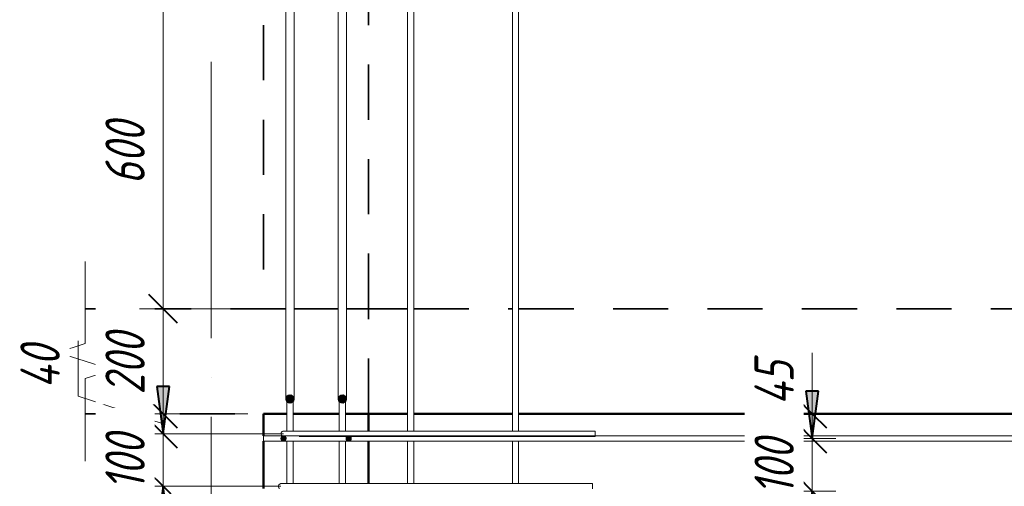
# Model space of a CAD drawing. Header units: millimetres. Extents: x -17509 to 45024, y 2611 to 9111.
# Tile 47 of 93: x 17527 to 19403, y 6762 to 7650. Entities that reach past the tile are written whole.
import ezdxf

# ---------------------------------------------------------------- set-up
doc = ezdxf.new("R2010")
doc.units = ezdxf.units.MM
doc.linetypes.add('01 Штриховая _4 мм_', pattern=[180, 105, -75])
doc.linetypes.add('ADSK_Линия сетки', pattern=[750, 600, -75, 0, -75])
for name, color, linetype, lineweight in [('A-____-____-DIMS', 211, 'Continuous', 9), ('A-____-____-DIMS-30', 211, 'Continuous', 9), ('A-____-NOTE-TEXT', 131, 'Continuous', 20), ('A-DETL-GENF-OTLN', 92, 'Continuous', 20), ('A-FLOR-____-MCUT', 192, 'Continuous', 50), ('A-FLOR-____-OTLN', 192, 'Continuous', 20), ('A-WALL-____-MCUT', 113, 'Continuous', 50), ('A-WALL-____-OTLN', 113, 'Continuous', 20), ('S-GRID-____-OTLN', 1, 'Continuous', 9), ('S-RBAR-____-MCUT', 171, 'Continuous', 20), ('S-RBAR-____-OTLN', 171, 'Continuous', 100)]:
    doc.layers.add(name, color=color, linetype=linetype, lineweight=lineweight)
doc.styles.add('GOST Common_I_1', font='GOST Common Italic.ttf', dxfattribs={"width": 0.8, "height": 75})
doc.dimstyles.new('ADSK_Для_арматуры_Основной_2_5_мм_шаг_кол-во_Стрелки_точный', dxfattribs={"dimscale": 304.8, "dimtxt": 0.247469, "dimasz": 0.295276, "dimexe": 0.147638, "dimexo": 0.000484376, "dimgap": 0.03937, "dimtad": 1, "dimdec": 0, "dimlfac": 304.8, "dimdsep": 46, "dimtxsty": 'GOST Common_I_1', "dimsah": 1, "dimcen": 0.09, "dimdle": 0.147638, "dimazin": 0, "dimtfac": 1, "dimtdec": 4, "dimtix": 1, "dimtmove": 0, "dimatfit": 3, "dimfxl": 1, "dimtvp": 1, "dimtfill": 1, "dimtolj": 1, "dimtzin": 0, "dimarcsym": 2})
doc.dimstyles.new('ADSK_Округление_5мм__Узкий_', dxfattribs={"dimscale": 304.8, "dimtxt": 0.247469, "dimasz": 0.177165, "dimexe": 0.147638, "dimexo": 0.000322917, "dimgap": 0.03937, "dimtad": 1, "dimdec": 0, "dimlfac": 304.8, "dimrnd": 5, "dimdsep": 46, "dimtxsty": 'GOST Common_I_1', "dimblk1": 'OBLIQUE', "dimblk2": 'OBLIQUE', "dimsah": 1, "dimcen": 0.09, "dimdle": 0.147638, "dimazin": 0, "dimtfac": 1, "dimtdec": 4, "dimtix": 1, "dimtmove": 0, "dimatfit": 3, "dimfxl": 1, "dimtvp": 1, "dimtfill": 1, "dimtolj": 1, "dimtzin": 0, "dimlwd": 20, "dimlwe": 20, "dimarcsym": 2})
doc.dimstyles.new('ADSK_Округление_5мм__Узкий__1', dxfattribs={"dimscale": 304.8, "dimtxt": 0.247469, "dimasz": 0.177165, "dimexe": 0.147638, "dimexo": 0.000322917, "dimgap": 0.03937, "dimtad": 1, "dimdec": 0, "dimlfac": 304.8, "dimrnd": 5, "dimdsep": 46, "dimtxsty": 'GOST Common_I_1', "dimblk1": 'OBLIQUE', "dimblk2": 'OBLIQUE', "dimsah": 1, "dimcen": 0.09, "dimdle": 0.147638, "dimazin": 0, "dimtfac": 1, "dimtdec": 4, "dimtix": 1, "dimtmove": 1, "dimatfit": 3, "dimfxl": 1, "dimtvp": 1, "dimtfill": 1, "dimtolj": 1, "dimtzin": 0, "dimlwd": 20, "dimlwe": 20, "dimarcsym": 2})

# ---------------------------------------------------------------- blocks, each defined once
blk = doc.blocks.new('ADSK_Обрыв_Линия - ADSK_Обрыв_линия-1072157-КЖ1_Р_ВЭ2_Армирование_11')
at = {"layer": 'A-DETL-GENF-OTLN'}
for p, q in [((-32760, 4033.8), (-32760, 4100)), ((-32760, 3900), (-32760, 3967))]:
    blk.add_line(p, q, dxfattribs=at)
blk = doc.blocks.new('DIMBLOCK171-КЖ1_Р_ВЭ2_Армирование_11')
at = {"layer": 'A-____-____-DIMS-30', "lineweight": 40}
for p, q in [((17800, 6762), (17773, 6789)), ((17800, 6762), (17827, 6735)), ((17800, 4162), (17773, 4189)), ((17800, 4162), (17827, 4135))]:
    blk.add_line(p, q, dxfattribs=at)
at = {"layer": 'A-____-____-DIMS-30', "lineweight": 20}
for p, q in [((17800, 6762), (17755, 6762)), ((17800, 4162), (17800, 6762)), ((17800, 6762), (18024.6, 6762)), ((17800, 4162), (17755, 4162)), ((17800, 4162), (18024.6, 4162))]:
    blk.add_line(p, q, dxfattribs=at)
at = {"layer": 'A-____-____-DIMS-30', "color": 0, "lineweight": 20, "insert": (17690, 5377.6), "char_height": 75, "width": 202.507, "attachment_point": 1, "rotation": 90, "line_spacing_factor": 1.022761, "style": 'GOST Common_I_1', "bg_fill": 3, "box_fill_scale": 1.25, "bg_fill_color": 256, "bg_fill_true_color": 13158600, "bg_fill_transparency": 0}
blk.add_mtext('2600', dxfattribs=at)
blk = doc.blocks.new('_Oblique')
at = {"color": 0, "linetype": 'ByBlock', "lineweight": -2}
blk.add_line((-0.5, -0.5), (0.5, 0.5), dxfattribs=at)
blk = doc.blocks.new('DIMBLOCK172-КЖ1_Р_ВЭ2_Армирование_11')
at = {"layer": 'A-____-____-DIMS-30', "lineweight": 40}
for p, q in [((17800, 6862), (17773, 6889)), ((17800, 6862), (17827, 6835)), ((17800, 6762), (17773, 6789)), ((17800, 6762), (17827, 6735))]:
    blk.add_line(p, q, dxfattribs=at)
at = {"layer": 'A-____-____-DIMS-30', "lineweight": 20}
for p, q in [((17800, 6862), (17755, 6862)), ((17800, 6762), (17800, 6862)), ((17800, 6862), (18029.6, 6862)), ((17800, 6762), (17755, 6762)), ((17800, 6762), (18024.6, 6762))]:
    blk.add_line(p, q, dxfattribs=at)
at = {"layer": 'A-____-____-DIMS-30', "color": 0, "lineweight": 20, "insert": (17690, 6754.5), "char_height": 75, "width": 138.073, "attachment_point": 1, "rotation": 90, "line_spacing_factor": 1.022761, "style": 'GOST Common_I_1', "bg_fill": 3, "box_fill_scale": 1.25, "bg_fill_color": 256, "bg_fill_true_color": 13158600, "bg_fill_transparency": 0}
blk.add_mtext('100', dxfattribs=at)
blk = doc.blocks.new('DIMBLOCK173-КЖ1_Р_ВЭ2_Армирование_11')
at = {"layer": 'A-____-____-DIMS-30', "lineweight": 20}
for p, q in [((17638, 7039.1), (17638, 6933.3)), ((17638, 6933.3), (17800, 6881)), ((17800, 6900), (17755, 6900)), ((17800, 6862), (17800, 6900)), ((17800, 6900), (17961.6, 6900)), ((17800, 6862), (17755, 6862)), ((17800, 6862), (18029.6, 6862))]:
    blk.add_line(p, q, dxfattribs=at)
at = {"layer": 'A-____-____-DIMS-30', "lineweight": 40}
for p, q in [((17800, 6900), (17773, 6927)), ((17800, 6862), (17773, 6889)), ((17800, 6900), (17827, 6873)), ((17800, 6862), (17827, 6835))]:
    blk.add_line(p, q, dxfattribs=at)
at = {"layer": 'A-____-____-DIMS-30', "color": 0, "lineweight": 20, "insert": (17528, 6948.3), "char_height": 75, "width": 108.924, "attachment_point": 1, "rotation": 90, "line_spacing_factor": 1.022761, "style": 'GOST Common_I_1', "bg_fill": 3, "box_fill_scale": 1.25, "bg_fill_color": 256, "bg_fill_true_color": 13158600, "bg_fill_transparency": 0}
blk.add_mtext('40', dxfattribs=at)
blk = doc.blocks.new('DIMBLOCK174-КЖ1_Р_ВЭ2_Армирование_11')
at = {"layer": 'A-____-____-DIMS-30', "lineweight": 40}
for p, q in [((17800, 7100), (17773, 7127)), ((17800, 7100), (17827, 7073)), ((17800, 6900), (17773, 6927)), ((17800, 6900), (17827, 6873))]:
    blk.add_line(p, q, dxfattribs=at)
at = {"layer": 'A-____-____-DIMS-30', "lineweight": 20}
for p, q in [((17800, 7100), (17755, 7100)), ((17800, 6900), (17800, 7100)), ((17800, 7100), (17961.6, 7100)), ((17800, 6900), (17755, 6900)), ((17800, 6900), (17961.6, 6900))]:
    blk.add_line(p, q, dxfattribs=at)
at = {"layer": 'A-____-____-DIMS-30', "color": 0, "lineweight": 20, "insert": (17690, 6936.7), "char_height": 75, "width": 151.88, "attachment_point": 1, "rotation": 90, "line_spacing_factor": 1.022761, "style": 'GOST Common_I_1', "bg_fill": 3, "box_fill_scale": 1.25, "bg_fill_color": 256, "bg_fill_true_color": 13158600, "bg_fill_transparency": 0}
blk.add_mtext('200', dxfattribs=at)
blk = doc.blocks.new('DIMBLOCK175-КЖ1_Р_ВЭ2_Армирование_11')
at = {"layer": 'A-____-____-DIMS-30', "lineweight": 40}
for p, q in [((17800, 7700), (17773, 7727)), ((17800, 7700), (17827, 7673)), ((17800, 7100), (17773, 7127)), ((17800, 7100), (17827, 7073))]:
    blk.add_line(p, q, dxfattribs=at)
at = {"layer": 'A-____-____-DIMS-30', "lineweight": 20}
for p, q in [((17800, 7700), (17755, 7700)), ((17800, 7100), (17800, 7700)), ((17800, 7700), (18435.6, 7700)), ((17800, 7100), (17755, 7100)), ((17800, 7100), (17961.6, 7100))]:
    blk.add_line(p, q, dxfattribs=at)
at = {"layer": 'A-____-____-DIMS-30', "color": 0, "lineweight": 20, "insert": (17690, 7336.7), "char_height": 75, "width": 151.88, "attachment_point": 1, "rotation": 90, "line_spacing_factor": 1.022761, "style": 'GOST Common_I_1', "bg_fill": 3, "box_fill_scale": 1.25, "bg_fill_color": 256, "bg_fill_true_color": 13158600, "bg_fill_transparency": 0}
blk.add_mtext('600', dxfattribs=at)
blk = doc.blocks.new('DIMBLOCK194-КЖ1_Р_ВЭ2_Армирование_11')
at = {"layer": 'A-____-____-DIMS-30', "lineweight": 40}
for p, q in [((19037.1, 6753), (19010.1, 6780)), ((19037.1, 6753), (19064.1, 6726)), ((19037.1, 4153), (19010.1, 4180)), ((19037.1, 4153), (19064.1, 4126))]:
    blk.add_line(p, q, dxfattribs=at)
at = {"layer": 'A-____-____-DIMS-30', "lineweight": 20}
for p, q in [((19037.1, 6753), (19028.9, 6753)), ((19037.1, 4153), (19037.1, 6753)), ((19037.1, 6753), (19082.1, 6753)), ((19037.1, 4153), (19028.9, 4153)), ((19037.1, 4153), (19082.1, 4153))]:
    blk.add_line(p, q, dxfattribs=at)
at = {"layer": 'A-____-____-DIMS-30', "color": 0, "lineweight": 20, "insert": (18927.1, 5368.6), "char_height": 75, "width": 202.507, "attachment_point": 1, "rotation": 90, "line_spacing_factor": 1.022761, "style": 'GOST Common_I_1', "bg_fill": 3, "box_fill_scale": 1.25, "bg_fill_color": 256, "bg_fill_true_color": 13158600, "bg_fill_transparency": 0}
blk.add_mtext('2600', dxfattribs=at)
blk = doc.blocks.new('DIMBLOCK195-КЖ1_Р_ВЭ2_Армирование_11')
at = {"layer": 'A-____-____-DIMS-30', "lineweight": 40}
for p, q in [((19037.1, 6853), (19010.1, 6880)), ((19037.1, 6853), (19064.1, 6826)), ((19037.1, 6753), (19010.1, 6780)), ((19037.1, 6753), (19064.1, 6726))]:
    blk.add_line(p, q, dxfattribs=at)
at = {"layer": 'A-____-____-DIMS-30', "lineweight": 20}
for p, q in [((19037.1, 6853), (19028.9, 6853)), ((19037.1, 6753), (19037.1, 6853)), ((19037.1, 6853), (19082.1, 6853)), ((19037.1, 6753), (19028.9, 6753)), ((19037.1, 6753), (19082.1, 6753))]:
    blk.add_line(p, q, dxfattribs=at)
at = {"layer": 'A-____-____-DIMS-30', "color": 0, "lineweight": 20, "insert": (18927.1, 6745.5), "char_height": 75, "width": 138.073, "attachment_point": 1, "rotation": 90, "line_spacing_factor": 1.022761, "style": 'GOST Common_I_1', "bg_fill": 3, "box_fill_scale": 1.25, "bg_fill_color": 256, "bg_fill_true_color": 13158600, "bg_fill_transparency": 0}
blk.add_mtext('100', dxfattribs=at)
blk = doc.blocks.new('DIMBLOCK196-КЖ1_Р_ВЭ2_Армирование_11')
at = {"layer": 'A-____-____-DIMS-30', "lineweight": 20}
for p, q in [((19037.1, 7007.4), (19037.1, 6901.6)), ((19037.1, 6853), (19037.1, 6945)), ((19037.1, 6900), (19028.9, 6900)), ((19037.1, 6901.6), (19037.1, 6876.5)), ((19037.1, 6900), (19082.1, 6900)), ((19037.1, 6853), (19028.9, 6853)), ((19037.1, 6853), (19082.1, 6853))]:
    blk.add_line(p, q, dxfattribs=at)
at = {"layer": 'A-____-____-DIMS-30', "lineweight": 40}
for p, q in [((19037.1, 6900), (19010.1, 6927)), ((19037.1, 6900), (19064.1, 6873)), ((19037.1, 6853), (19010.1, 6880)), ((19037.1, 6853), (19064.1, 6826))]:
    blk.add_line(p, q, dxfattribs=at)
at = {"layer": 'A-____-____-DIMS-30', "color": 0, "lineweight": 20, "insert": (18927.1, 6916.6), "char_height": 75, "width": 108.924, "attachment_point": 1, "rotation": 90, "line_spacing_factor": 1.022761, "style": 'GOST Common_I_1', "bg_fill": 3, "box_fill_scale": 1.25, "bg_fill_color": 256, "bg_fill_true_color": 13158600, "bg_fill_transparency": 0}
blk.add_mtext('45', dxfattribs=at)
blk = doc.blocks.new('DIMBLOCK197-КЖ1_Р_ВЭ2_Армирование_11')
at = {"layer": 'A-____-____-DIMS-30', "lineweight": 40}
for points in [[(19037.1, 6853), (19049, 6943), (19025.3, 6943)], [(19037.1, 6753), (19025.3, 6663), (19049, 6663)], [(19037.1, 4153), (19049, 4243), (19025.3, 4243)]]:
    blk.add_hatch(color=256, dxfattribs=at).paths.add_polyline_path(points)
for p, q in [((19049, 6943), (19025.3, 6943)), ((19025.3, 6943), (19037.1, 6853)), ((19037.1, 6853), (19049, 6943)), ((19037.1, 6753), (19025.3, 6663)), ((19049, 6663), (19037.1, 6753)), ((19025.3, 6663), (19049, 6663)), ((19049, 4243), (19025.3, 4243)), ((19025.3, 4243), (19037.1, 4153)), ((19037.1, 4153), (19049, 4243))]:
    blk.add_line(p, q, dxfattribs=at)
at = {"layer": 'A-____-____-DIMS-30'}
for p, q in [((19037.1, 6853), (19018.5, 6853)), ((19037.1, 6853), (19082.1, 6853)), ((19037.1, 6753), (19018.5, 6753)), ((19037.1, 4108), (19037.1, 6753)), ((19037.1, 6753), (19082.1, 6753)), ((19037.1, 4153), (19018.5, 4153)), ((19037.1, 4153), (19082.1, 4153))]:
    blk.add_line(p, q, dxfattribs=at)
at = {"layer": 'A-____-____-DIMS-30', "color": 0, "insert": (18927.1, 5226.7), "char_height": 75, "width": 543.086, "attachment_point": 1, "rotation": 90, "line_spacing_factor": 1.022761, "style": 'GOST Common_I_1', "bg_fill": 3, "box_fill_scale": 1.25, "bg_fill_color": 256, "bg_fill_true_color": 13158600, "bg_fill_transparency": 0}
blk.add_mtext('200x13=2600', dxfattribs=at)
blk = doc.blocks.new('_None')
blk = doc.blocks.new('DIMBLOCK198-КЖ1_Р_ВЭ2_Армирование_11')
at = {"layer": 'A-____-____-DIMS-30', "lineweight": 40}
for points in [[(19037.1, 6853), (19049, 6943), (19025.3, 6943)], [(19037.1, 6753), (19025.3, 6663), (19049, 6663)]]:
    blk.add_hatch(color=256, dxfattribs=at).paths.add_polyline_path(points)
at = {"layer": 'A-____-____-DIMS-30'}
for p, q in [((19037.1, 6753), (19037.1, 7015.8)), ((19037.1, 6853), (19018.5, 6853)), ((19037.1, 6853), (19082.1, 6853)), ((19037.1, 6753), (19018.5, 6753)), ((19037.1, 6753), (19082.1, 6753))]:
    blk.add_line(p, q, dxfattribs=at)
at = {"layer": 'A-____-____-DIMS-30', "lineweight": 40}
for p, q in [((19049, 6943), (19025.3, 6943)), ((19025.3, 6943), (19037.1, 6853)), ((19037.1, 6853), (19049, 6943)), ((19037.1, 6753), (19025.3, 6663)), ((19049, 6663), (19037.1, 6753)), ((19025.3, 6663), (19049, 6663))]:
    blk.add_line(p, q, dxfattribs=at)
at = {"layer": 'A-____-____-DIMS-30', "color": 0, "insert": (18927.1, 6745.5), "char_height": 75, "width": 138.073, "attachment_point": 1, "rotation": 90, "line_spacing_factor": 1.022761, "style": 'GOST Common_I_1', "bg_fill": 3, "box_fill_scale": 1.25, "bg_fill_color": 256, "bg_fill_true_color": 13158600, "bg_fill_transparency": 0}
blk.add_mtext('100', dxfattribs=at)
blk = doc.blocks.new('DIMBLOCK201-КЖ1_Р_ВЭ2_Армирование_11')
at = {"layer": 'A-____-____-DIMS-30', "lineweight": 40}
for points in [[(17800, 6862), (17811.9, 6952), (17788.2, 6952)], [(17800, 6762), (17788.2, 6672), (17811.9, 6672)], [(17800, 4162), (17811.9, 4252), (17788.2, 4252)]]:
    blk.add_hatch(color=256, dxfattribs=at).paths.add_polyline_path(points)
for p, q in [((17811.9, 6952), (17788.2, 6952)), ((17788.2, 6952), (17800, 6862)), ((17800, 6862), (17811.9, 6952)), ((17800, 6762), (17788.2, 6672)), ((17811.9, 6672), (17800, 6762)), ((17788.2, 6672), (17811.9, 6672)), ((17811.9, 4252), (17788.2, 4252)), ((17788.2, 4252), (17800, 4162)), ((17800, 4162), (17811.9, 4252))]:
    blk.add_line(p, q, dxfattribs=at)
at = {"layer": 'A-____-____-DIMS-30'}
for p, q in [((17800, 6862), (17755, 6862)), ((17800, 6862), (17984.6, 6862)), ((17800, 6762), (17755, 6762)), ((17800, 4117), (17800, 6762)), ((17800, 6762), (17979.6, 6762)), ((17800, 4162), (17755, 4162)), ((17800, 4162), (17979.6, 4162))]:
    blk.add_line(p, q, dxfattribs=at)
at = {"layer": 'A-____-____-DIMS-30', "color": 0, "insert": (17690, 5235.7), "char_height": 75, "width": 543.086, "attachment_point": 1, "rotation": 90, "line_spacing_factor": 1.022761, "style": 'GOST Common_I_1', "bg_fill": 3, "box_fill_scale": 1.25, "bg_fill_color": 256, "bg_fill_true_color": 13158600, "bg_fill_transparency": 0}
blk.add_mtext('200x13=2600', dxfattribs=at)
blk = doc.blocks.new('DIMBLOCK202-КЖ1_Р_ВЭ2_Армирование_11')
at = {"layer": 'A-____-____-DIMS-30', "lineweight": 40}
for points in [[(17800, 6862), (17811.9, 6952), (17788.2, 6952)], [(17800, 6762), (17788.2, 6672), (17811.9, 6672)]]:
    blk.add_hatch(color=256, dxfattribs=at).paths.add_polyline_path(points)
at = {"layer": 'A-____-____-DIMS-30'}
for p, q in [((17800, 6762), (17800, 7024.8)), ((17800, 6862), (17755, 6862)), ((17800, 6862), (17984.6, 6862)), ((17800, 6762), (17755, 6762)), ((17800, 6762), (17979.6, 6762))]:
    blk.add_line(p, q, dxfattribs=at)
at = {"layer": 'A-____-____-DIMS-30', "lineweight": 40}
for p, q in [((17811.9, 6952), (17788.2, 6952)), ((17788.2, 6952), (17800, 6862)), ((17800, 6862), (17811.9, 6952)), ((17800, 6762), (17788.2, 6672)), ((17811.9, 6672), (17800, 6762)), ((17788.2, 6672), (17811.9, 6672))]:
    blk.add_line(p, q, dxfattribs=at)
at = {"layer": 'A-____-____-DIMS-30', "color": 0, "insert": (17690, 6754.5), "char_height": 75, "width": 138.073, "attachment_point": 1, "rotation": 90, "line_spacing_factor": 1.022761, "style": 'GOST Common_I_1', "bg_fill": 3, "box_fill_scale": 1.25, "bg_fill_color": 256, "bg_fill_true_color": 13158600, "bg_fill_transparency": 0}
blk.add_mtext('100', dxfattribs=at)

msp = doc.modelspace()

# ---------------------------------------------------------------- hatches: boundary and pattern name
at = {"layer": 'S-RBAR-____-MCUT'}
h = msp.add_hatch(color=256, dxfattribs=at)
edge = h.paths.add_edge_path()
edge.add_arc((18041.6302, 6928.1329), 8, 0, 360)
for points in [[(18043.4103, 6920.3335), (18048.8379, 6924.6618), (18048.8379, 6931.604), (18043.4103, 6935.9323), (18036.6422, 6934.3875), (18033.6302, 6928.1329), (18036.6422, 6921.8782)], [(18143.4103, 6920.3335), (18148.8379, 6924.6618), (18148.8379, 6931.604), (18143.4103, 6935.9323), (18136.6422, 6934.3875), (18133.6302, 6928.1329), (18136.6422, 6921.8782)], [(18026.6912, 6848.9549), (18032.5691, 6848.9549), (18034.3854, 6854.5451), (18029.6302, 6858), (18024.8749, 6854.5451)], [(18150.6912, 6848.9549), (18156.5691, 6848.9549), (18158.3854, 6854.5451), (18153.6302, 6858), (18148.8749, 6854.5451)]]:
    msp.add_hatch(color=256, dxfattribs=at).paths.add_polyline_path(points)
h = msp.add_hatch(color=256, dxfattribs=at)
edge = h.paths.add_edge_path()
edge.add_arc((18141.6302, 6928.1329), 8, 0, 360)
h = msp.add_hatch(color=256, dxfattribs=at)
edge = h.paths.add_edge_path()
edge.add_arc((18029.6302, 6853), 5, 0, 360)
h = msp.add_hatch(color=256, dxfattribs=at)
edge = h.paths.add_edge_path()
edge.add_arc((18153.6302, 6853), 5, 0, 360)

# ---------------------------------------------------------------- linework, layer by layer
at = {"layer": 'A-____-NOTE-TEXT'}
for p, q in [((17651.6302, 7100), (17651.6302, 7190)), ((17651.6302, 7033.7852), (17599.6401, 7016.8926)), ((17599.6401, 7016.8926), (17651.6302, 7000)), ((17651.6302, 7000), (17703.5917, 6983.5)), ((17651.6302, 6967), (17703.5917, 6983.5)), ((17651.6302, 6900), (17651.6302, 6810))]:
    msp.add_line(p, q, dxfattribs=at)
at = {"layer": 'A-FLOR-____-MCUT', "linetype": '01 Штриховая _4 мм_', "lineweight": 35}
for p, q in [((18033.6302, 7100), (17651.6302, 7100)), ((18133.6302, 7100), (18049.6302, 7100)), ((18191.6302, 7100), (18149.6302, 7100)), ((18191.6302, 6900), (18191.6302, 7100)), ((17651.6302, 6900), (18035.6302, 6900)), ((18047.6302, 6900), (18135.6302, 6900)), ((18147.6302, 6900), (18191.6302, 6900))]:
    msp.add_line(p, q, dxfattribs=at)
at = {"layer": 'A-FLOR-____-OTLN', "linetype": '01 Штриховая _4 мм_', "lineweight": 35}
for p, q in [((18191.6302, 7100), (18265.6302, 7100)), ((18277.6302, 7100), (18465.6302, 7100)), ((18477.6302, 7100), (19665.6302, 7100)), ((18265.6302, 6900), (18191.6302, 6900)), ((18465.6302, 6900), (18277.6302, 6900)), ((19665.6302, 6900), (18477.6302, 6900))]:
    msp.add_line(p, q, dxfattribs=at)
at = {"layer": 'A-WALL-____-MCUT', "linetype": '01 Штриховая _4 мм_', "lineweight": 35}
for p, q in [((17991.6302, 8900), (17991.6302, 7100)), ((18191.6302, 7100), (18191.6302, 8900)), ((17991.6302, 7100), (18033.6302, 7100)), ((18049.6302, 7100), (18133.6302, 7100)), ((18149.6302, 7100), (18191.6302, 7100))]:
    msp.add_line(p, q, dxfattribs=at)
at = {"layer": 'A-WALL-____-MCUT'}
for p, q in [((17991.6302, 6900), (17991.6302, 6858)), ((18035.6302, 6900), (17991.6302, 6900)), ((18135.6302, 6900), (18047.6302, 6900)), ((18191.6302, 6900), (18147.6302, 6900)), ((18191.6302, 6867), (18191.6302, 6900)), ((17991.6302, 6848), (17991.6302, 6758)), ((18191.6302, 6767), (18191.6302, 6848))]:
    msp.add_line(p, q, dxfattribs=at)
at = {"layer": 'A-WALL-____-OTLN', "linetype": '01 Штриховая _4 мм_', "lineweight": 35}
for p, q in [((18191.6798, 7100), (18265.6302, 7100)), ((18277.6302, 7100), (18465.6302, 7100)), ((18477.6302, 7100), (19665.6302, 7100))]:
    msp.add_line(p, q, dxfattribs=at)
at = {"layer": 'A-WALL-____-OTLN', "lineweight": 50}
for p, q in [((18265.6302, 6900), (18191.6798, 6900)), ((18465.6302, 6900), (18277.6302, 6900)), ((19665.6302, 6900), (18477.6302, 6900))]:
    msp.add_line(p, q, dxfattribs=at)
at = {"layer": 'S-GRID-____-OTLN', "linetype": 'ADSK_Линия сетки'}
msp.add_line((17891.6298, 3293.6239), (17891.6298, 7570.1322), dxfattribs=at)
at = {"layer": 'S-RBAR-____-MCUT'}
for p, q in [((18033.6302, 6928.1329), (18033.6302, 7098.4605)), ((18049.6302, 6928.1329), (18049.6302, 7098.4605)), ((18133.6302, 6928.1329), (18133.6302, 7098.4605)), ((18149.6302, 6928.1329), (18149.6302, 7098.4605)), ((18036.6422, 6934.3875), (18033.6302, 6928.1329)), ((18033.6302, 6928.1329), (18036.6422, 6921.8782)), ((18043.4103, 6935.9323), (18036.6422, 6934.3875)), ((18048.8379, 6931.604), (18043.4103, 6935.9323)), ((18043.4103, 6920.3335), (18048.8379, 6924.6618)), ((18048.8379, 6924.6618), (18048.8379, 6931.604)), ((18136.6422, 6934.3875), (18133.6302, 6928.1329)), ((18133.6302, 6928.1329), (18136.6422, 6921.8782)), ((18143.4103, 6935.9323), (18136.6422, 6934.3875)), ((18148.8379, 6931.604), (18143.4103, 6935.9323)), ((18143.4103, 6920.3335), (18148.8379, 6924.6618)), ((18148.8379, 6924.6618), (18148.8379, 6931.604)), ((18036.6422, 6921.8782), (18043.4103, 6920.3335)), ((18136.6422, 6921.8782), (18143.4103, 6920.3335)), ((18029.6302, 6858), (18024.8749, 6854.5451)), ((18024.8749, 6854.5451), (18026.6912, 6848.9549)), ((18034.3854, 6854.5451), (18029.6302, 6858)), ((18032.5691, 6848.9549), (18034.3854, 6854.5451)), ((18153.6302, 6858), (18148.8749, 6854.5451)), ((18148.8749, 6854.5451), (18150.6912, 6848.9549)), ((18158.3854, 6854.5451), (18153.6302, 6858)), ((18156.5691, 6848.9549), (18158.3854, 6854.5451)), ((18026.6912, 6848.9549), (18032.5691, 6848.9549)), ((18150.6912, 6848.9549), (18156.5691, 6848.9549))]:
    msp.add_line(p, q, dxfattribs=at)
for centre, radius in [((18041.6302, 6928.1329), 8), ((18141.6302, 6928.1329), 8), ((18029.6302, 6853), 5), ((18153.6302, 6853), 5)]:
    msp.add_circle(centre, radius, dxfattribs=at)
at = {"layer": 'S-RBAR-____-OTLN', "lineweight": 20}
for p, q in [((18033.6302, 7104.3102), (18033.6302, 8700.8851)), ((18049.6302, 7104.3102), (18049.6302, 8700.8851)), ((18133.6302, 7104.3102), (18133.6302, 8700.8851)), ((18149.6302, 7104.3102), (18149.6302, 8700.8851)), ((18265.6302, 6867), (18265.6302, 8300)), ((18277.6302, 6867), (18277.6302, 8300)), ((18465.6302, 6867), (18465.6302, 7700)), ((18477.6302, 6867), (18477.6302, 7700)), ((18033.6302, 7098.4605), (18033.6302, 7104.3102)), ((18049.6302, 7098.4605), (18049.6302, 7104.3102)), ((18133.6302, 7098.4605), (18133.6302, 7104.3102)), ((18149.6302, 7098.4605), (18149.6302, 7104.3102)), ((18035.6302, 6867), (18035.6302, 6928.1329)), ((18047.6302, 6867), (18047.6302, 6928.1329)), ((18135.6302, 6867), (18135.6302, 6928.1329)), ((18147.6302, 6867), (18147.6302, 6928.1329)), ((20161.6298, 6858), (17991.6302, 6858)), ((17991.6302, 6858), (17991.6302, 6848)), ((18029.6302, 6867), (18059.6302, 6867)), ((18623.6302, 6867), (18059.6302, 6867)), ((18623.6302, 6857), (18059.6302, 6857)), ((18623.6302, 6867), (18623.6302, 6857)), ((20161.6298, 6848), (17991.6302, 6848)), ((18035.6302, 6767), (18035.6302, 6848)), ((18047.6302, 6767), (18047.6302, 6848)), ((18135.6302, 6767), (18135.6302, 6848)), ((18147.6302, 6767), (18147.6302, 6848)), ((18265.6302, 6767), (18265.6302, 6848)), ((18277.6302, 6767), (18277.6302, 6848)), ((18465.6302, 6767), (18465.6302, 6848)), ((18477.6302, 6767), (18477.6302, 6848)), ((18024.6302, 6767), (18054.6302, 6767)), ((18618.6302, 6767), (18054.6302, 6767)), ((18618.6302, 6767), (18618.6302, 6757))]:
    msp.add_line(p, q, dxfattribs=at)
for centre, start, end in [((18029.6302, 6862), 90, 233.7679987), ((18029.6302, 6862), 120, 150), ((18029.6302, 6862), 210, 233.7679987), ((18029.6302, 6862), 90, 105), ((18024.6302, 6762), 90, 233.7679987), ((18024.6302, 6762), 120, 150), ((18024.6302, 6762), 90, 105)]:
    msp.add_arc(centre, 5, start, end, dxfattribs=at)

# ---------------------------------------------------------------- block references
at = {"layer": 'A-DETL-GENF-OTLN'}
msp.add_blockref('ADSK_Обрыв_Линия - ADSK_Обрыв_линия-1072157-КЖ1_Р_ВЭ2_Армирование_11', (50411.6298, 3000), dxfattribs=at)

# ---------------------------------------------------------------- dimensions: what is measured, and where the dimension line sits
at = {"layer": 'A-____-____-DIMS', "lineweight": 20}
dim = msp.add_linear_dim(base=(19037.1285, 6753), p1=(18998.9447, 4153), p2=(18998.9447, 6753), angle=90, dimstyle='ADSK_Округление_5мм__Узкий_', override={"dimpost": '<>', "dimfxl": 2600}, dxfattribs=at)
dim.commit()
dim.dimension.update_dxf_attribs({"geometry": 'DIMBLOCK194-КЖ1_Р_ВЭ2_Армирование_11', "text_midpoint": (18987.1456, 5453)})

# ---------------------------------------------------------------- next in the draw order: dimensions: what is measured, and where the dimension line sits
for base, p1, p2, override, picture, middle in [((19037.1285, 6853), (18998.9447, 6753), (18998.9447, 6853), {"dimpost": '<>', "dimfxl": 100}, 'DIMBLOCK195-КЖ1_Р_ВЭ2_Армирование_11', (18987.6285, 6803)), ((17800.0266, 6762), (18054.6302, 4162), (18054.6302, 6762), {"dimpost": '<>', "dimfxl": 2600}, 'DIMBLOCK171-КЖ1_Р_ВЭ2_Армирование_11', (17750.0436, 5462))]:
    dim = msp.add_linear_dim(base=base, p1=p1, p2=p2, angle=90, dimstyle='ADSK_Округление_5мм__Узкий_', override=override, dxfattribs=at)
    dim.commit()
    dim.dimension.update_dxf_attribs({"geometry": picture, "text_midpoint": middle})

# ---------------------------------------------------------------- next in the draw order: dimensions: what is measured, and where the dimension line sits
dim = msp.add_linear_dim(base=(19037.1285, 6900), p1=(18998.9447, 6853), p2=(18998.9447, 6900), angle=90, dimstyle='ADSK_Округление_5мм__Узкий__1', override={"dimpost": '<>', "dimfxl": 47}, dxfattribs=at)
dim.commit()
dim.dimension.update_dxf_attribs({"geometry": 'DIMBLOCK196-КЖ1_Р_ВЭ2_Армирование_11', "text_midpoint": (18977.1164, 6971.0547), "dimtype": 160, "text_rotation": 90})
dim = msp.add_linear_dim(base=(17800.0266, 6862), p1=(18054.6302, 6762), p2=(18059.6302, 6862), angle=90, dimstyle='ADSK_Округление_5мм__Узкий_', override={"dimpost": '<>', "dimfxl": 100.124922}, dxfattribs=at)
dim.commit()
dim.dimension.update_dxf_attribs({"geometry": 'DIMBLOCK172-КЖ1_Р_ВЭ2_Армирование_11', "text_midpoint": (17750.5266, 6812)})

# ---------------------------------------------------------------- next in the draw order: dimensions: what is measured, and where the dimension line sits
dim = msp.add_linear_dim(base=(17800.0266, 6900), p1=(18059.6302, 6862), p2=(17991.6302, 6900), angle=90, dimstyle='ADSK_Округление_5мм__Узкий__1', override={"dimpost": '<>', "dimfxl": 77.897368}, dxfattribs=at)
dim.commit()
dim.dimension.update_dxf_attribs({"geometry": 'DIMBLOCK173-КЖ1_Р_ВЭ2_Армирование_11', "text_midpoint": (17578.0144, 7002.7637), "dimtype": 160, "text_rotation": 90})
at = {"layer": 'A-____-____-DIMS'}
dim = msp.add_linear_dim(base=(19037.1285, 6753), p1=(18973.4889, 4153), p2=(18973.4889, 6753), angle=90, text='200x13=2600', dimstyle='ADSK_Для_арматуры_Основной_2_5_мм_шаг_кол-во_Стрелки_точный', override={"dimpost": '<>', "dimblk1": 'None', "dimblk2": 'None', "dimsah": 1, "dimfxl": 2600}, dxfattribs=at)
dim.commit()
dim.dimension.update_dxf_attribs({"geometry": 'DIMBLOCK197-КЖ1_Р_ВЭ2_Армирование_11', "text_midpoint": (18987.6285, 5453)})

# ---------------------------------------------------------------- next in the draw order: dimensions: what is measured, and where the dimension line sits
at = {"layer": 'A-____-____-DIMS', "lineweight": 20}
dim = msp.add_linear_dim(base=(17800.0266, 7100), p1=(17991.6302, 6900), p2=(17991.6302, 7100), angle=90, dimstyle='ADSK_Округление_5мм__Узкий_', override={"dimpost": '<>', "dimfxl": 200}, dxfattribs=at)
dim.commit()
dim.dimension.update_dxf_attribs({"geometry": 'DIMBLOCK174-КЖ1_Р_ВЭ2_Армирование_11', "text_midpoint": (17750.5266, 7000)})
at = {"layer": 'A-____-____-DIMS'}
dim = msp.add_linear_dim(base=(19037.1285, 6853), p1=(18973.4889, 6753), p2=(18973.4889, 6853), angle=90, text='100', dimstyle='ADSK_Для_арматуры_Основной_2_5_мм_шаг_кол-во_Стрелки_точный', override={"dimpost": '<>', "dimblk1": 'None', "dimblk2": 'None', "dimsah": 1, "dimfxl": 100}, dxfattribs=at)
dim.commit()
dim.dimension.update_dxf_attribs({"geometry": 'DIMBLOCK198-КЖ1_Р_ВЭ2_Армирование_11', "text_midpoint": (18987.6285, 6803)})

# ---------------------------------------------------------------- next in the draw order: dimensions: what is measured, and where the dimension line sits
at = {"layer": 'A-____-____-DIMS', "lineweight": 20}
dim = msp.add_linear_dim(base=(17800.0266, 7700), p1=(17991.6302, 7100), p2=(18465.6302, 7700), angle=90, dimstyle='ADSK_Округление_5мм__Узкий_', override={"dimpost": '<>', "dimfxl": 764.641092}, dxfattribs=at)
dim.commit()
dim.dimension.update_dxf_attribs({"geometry": 'DIMBLOCK175-КЖ1_Р_ВЭ2_Армирование_11', "text_midpoint": (17750.5266, 7400)})
at = {"layer": 'A-____-____-DIMS'}
dim = msp.add_linear_dim(base=(17800.0266, 6762), p1=(18024.6302, 4162), p2=(18024.6302, 6762), angle=90, text='200x13=2600', dimstyle='ADSK_Для_арматуры_Основной_2_5_мм_шаг_кол-во_Стрелки_точный', override={"dimpost": '<>', "dimblk1": 'None', "dimblk2": 'None', "dimsah": 1, "dimfxl": 2600}, dxfattribs=at)
dim.commit()
dim.dimension.update_dxf_attribs({"geometry": 'DIMBLOCK201-КЖ1_Р_ВЭ2_Армирование_11', "text_midpoint": (17750.5266, 5462)})

# ---------------------------------------------------------------- next in the draw order: dimensions: what is measured, and where the dimension line sits
dim = msp.add_linear_dim(base=(17800.0266, 6862), p1=(18024.6302, 6762), p2=(18029.6302, 6862), angle=90, text='100', dimstyle='ADSK_Для_арматуры_Основной_2_5_мм_шаг_кол-во_Стрелки_точный', override={"dimpost": '<>', "dimblk1": 'None', "dimblk2": 'None', "dimsah": 1, "dimfxl": 100.124922}, dxfattribs=at)
dim.commit()
dim.dimension.update_dxf_attribs({"geometry": 'DIMBLOCK202-КЖ1_Р_ВЭ2_Армирование_11', "text_midpoint": (17750.5266, 6812)})

doc.saveas('drawing.dxf')
